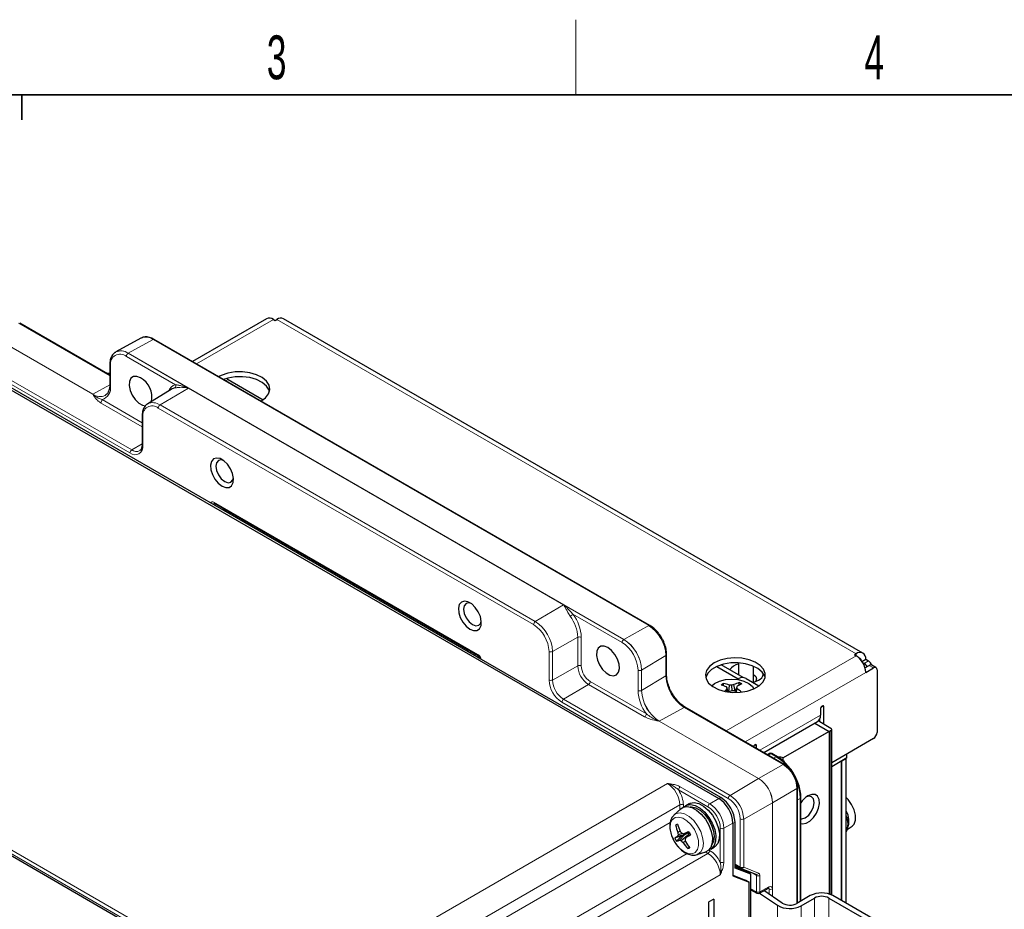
# Paper-space layout 'Blatt4' of a CAD drawing. Header units: millimetres. Extents: x 5 to 418, y 2 to 292.
# Tile 47 of 59: x 125 to 203, y 217 to 288. Entities that reach past the tile are written whole.
import ezdxf

# ---------------------------------------------------------------- set-up
doc = ezdxf.new("R2010")
doc.units = ezdxf.units.MM
doc.layers.add('SLD-0', color=7, linetype='Continuous')
doc.styles.add('SLDTEXTSTYLE0', font='TXT', dxfattribs={"width": 0.605})

psp = doc.layouts.new('Blatt4')

# ---------------------------------------------------------------- linework, layer by layer
at = {"color": 7, "linetype": 'Continuous', "lineweight": 25}
for p, q in [((144.552, 264.612), (138.635, 261.196)), ((145.092, 264.559), (145.234, 264.477)), ((145.234, 264.477), (145.375, 264.559)), ((192.188, 237.899), (145.915, 264.612)), ((132.023, 260.114), (124.828, 264.268)), ((134.515, 263.058), (132.511, 261.957)), ((175.174, 240.103), (135.576, 262.963)), ((120.261, 261.153), (180.672, 226.279)), ((141.132, 249.276), (120.937, 260.934)), ((132.023, 260.951), (132.023, 259.318)), ((132.023, 260.24), (131.797, 260.245)), ((141.472, 259.758), (144.288, 258.132)), ((137.015, 258.998), (135.055, 257.81)), ((134.608, 256.847), (134.608, 254.56)), ((140.385, 249.865), (161.479, 237.688)), ((160.649, 238.01), (141.132, 249.276)), ((141.352, 249.307), (141.215, 249.228)), ((180.844, 226.351), (160.649, 238.01)), ((161.497, 237.675), (161.497, 237.555)), ((176.512, 236.152), (176.512, 237.785)), ((191.648, 237.846), (191.507, 237.764)), ((191.507, 237.764), (191.648, 237.683)), ((180.515, 236.827), (182.229, 235.837)), ((182.625, 235.935), (180.856, 236.957)), ((182.252, 237.118), (182.252, 236.151)), ((183.452, 235.564), (183.452, 236.844)), ((192.113, 237.232), (192.412, 237.405)), ((192.161, 237.158), (192.299, 237.078)), ((192.357, 236.72), (192.695, 236.915)), ((192.412, 237.405), (192.638, 237.274)), ((193.234, 236.739), (192.895, 236.935)), ((182.23, 236.163), (182.258, 236.18)), ((192.412, 236.36), (193.034, 236.719)), ((193.317, 236.556), (193.317, 231.559)), ((181.06, 235.282), (181.055, 235.469)), ((181.473, 234.783), (181.53, 235.342)), ((181.744, 234.892), (181.718, 235.347)), ((181.983, 234.848), (181.892, 235.378)), ((182.157, 235.796), (182.286, 235.87)), ((182.309, 235.333), (182.303, 235.534)), ((182.852, 235.87), (183.886, 235.273)), ((181.335, 234.801), (181.288, 234.971)), ((181.442, 234.784), (181.304, 235.19)), ((181.429, 234.786), (181.33, 235.086)), ((182.004, 234.836), (182.111, 235.153)), ((182.068, 234.797), (182.137, 235.042)), ((185.922, 228.999), (178.002, 233.571)), ((188.791, 233.421), (188.791, 232.931)), ((189.074, 232.212), (189.074, 233.584)), ((184.268, 229.954), (188.568, 232.436)), ((188.344, 232.307), (189.499, 231.641)), ((189.64, 231.886), (188.621, 232.474)), ((188.735, 232.63), (188.735, 232.408)), ((189.64, 231.722), (185.822, 229.518)), ((189.499, 231.641), (185.822, 229.518)), ((189.499, 231.641), (189.499, 218.653)), ((189.699, 218.576), (189.699, 231.804)), ((183.7, 230.282), (183.7, 230.482)), ((193.034, 231.069), (189.699, 229.143)), ((184.734, 229.87), (184.568, 229.781)), ((185.356, 229.62), (184.928, 229.867)), ((190.913, 229.517), (190.913, 229.844)), ((185.822, 229.272), (185.822, 229.518)), ((190.913, 229.517), (189.699, 228.816)), ((190.517, 229.289), (190.828, 229.468)), ((190.863, 217.91), (190.863, 229.488)), ((186.977, 217.939), (186.977, 227.171)), ((178.316, 225.863), (178.033, 225.699)), ((187.233, 218.086), (187.233, 226.37)), ((191.014, 226.201), (190.863, 226.361)), ((177.089, 224.95), (177.11, 224.969)), ((177.648, 225.459), (177.11, 224.969)), ((177.384, 224.194), (177.225, 224.156)), ((181.803, 224.319), (181.803, 220.107)), ((181.975, 220.726), (181.975, 224.392)), ((190.915, 224.744), (190.863, 224.961)), ((177.585, 223.659), (177.404, 223.575)), ((177.78, 223.492), (177.425, 223.382)), ((178.328, 223.55), (177.879, 223.462)), ((178.251, 223.535), (177.941, 223.37)), ((178.346, 223.514), (178.039, 223.159)), ((190.946, 223.791), (191.327, 224.061)), ((177.675, 223.255), (177.162, 223.133)), ((177.675, 223.255), (177.293, 222.884)), ((177.941, 223.37), (177.384, 223.25)), ((177.941, 223.37), (177.544, 222.946)), ((177.675, 223.255), (177.941, 223.37)), ((178.176, 223.317), (177.685, 222.889)), ((178.011, 222.869), (177.836, 222.755)), ((148.623, 207.555), (123.079, 222.301)), ((178.325, 222.392), (178.211, 222.281)), ((178.939, 221.8), (179.632, 222.022)), ((178.996, 221.821), (178.939, 221.8)), ((180.033, 222.235), (180.316, 222.398)), ((181.975, 220.971), (182.429, 220.708)), ((182.945, 220.4), (181.975, 220.783)), ((183.248, 220.227), (181.975, 220.726)), ((182.456, 220.696), (183.648, 220.225)), ((183.248, 220.227), (182.963, 220.392)), ((181.803, 220.154), (182.823, 219.754)), ((181.803, 220.107), (183.099, 219.595)), ((183.099, 219.595), (182.823, 219.754)), ((183.099, 116.613), (183.099, 219.595)), ((183.248, 213.084), (183.248, 220.227)), ((183.248, 218.994), (183.727, 218.727)), ((183.922, 218.727), (184.639, 219.127)), ((183.926, 218.729), (185.377, 217.749)), ((185.742, 217.929), (184.271, 218.922)), ((180.27, 218.248), (179.889, 218.036)), ((179.889, 120.051), (179.889, 218.036)), ((180.27, 218.248), (180.27, 120.263)), ((187.99, 218.524), (186.915, 217.903)), ((187.255, 217.707), (188.329, 218.328)), ((189.461, 218.328), (192.799, 216.401)), ((193.138, 216.597), (189.8, 218.524))]:
    psp.add_line(p, q, dxfattribs=at)
at = {"color": 7, "linetype": 'Continuous', "lineweight": 18}
for p, q in [((145.092, 264.559), (138.951, 261.014)), ((191.648, 237.846), (145.375, 264.559)), ((132.023, 260.049), (124.73, 264.26)), ((130.665, 258.582), (122.745, 263.154)), ((122.75, 263.157), (130.67, 258.585)), ((135.478, 262.954), (133.498, 261.851)), ((175.076, 240.095), (135.478, 262.954)), ((133.637, 253.884), (120.344, 261.558)), ((120.482, 261.802), (133.776, 254.128)), ((137.277, 259.34), (133.354, 261.605)), ((138.302, 259.072), (133.493, 261.848)), ((133.498, 261.851), (173.096, 238.992)), ((132.082, 260.87), (132.082, 259.237)), ((141.299, 259.658), (141.472, 259.758)), ((130.67, 258.585), (132.023, 259.339)), ((138.302, 259.072), (136.039, 257.721)), ((168.283, 241.765), (138.302, 259.072)), ((131.413, 258.147), (134.608, 256.303)), ((134.608, 255.979), (131.274, 257.903)), ((165.881, 240.169), (135.9, 257.477)), ((136.039, 257.721), (166.02, 240.413)), ((134.667, 256.765), (134.667, 254.479)), ((134.608, 254.625), (133.776, 254.128)), ((140.436, 249.836), (140.336, 249.789)), ((140.336, 249.789), (140.336, 249.736)), ((140.343, 249.957), (161.438, 237.779)), ((141.02, 249.341), (141.156, 249.42)), ((141.41, 249.273), (141.274, 249.194)), ((168.283, 241.765), (166.02, 240.413)), ((173.091, 238.989), (168.283, 241.765)), ((172.952, 238.745), (169.03, 241.01)), ((173.096, 238.992), (175.076, 240.095)), ((169.414, 239.158), (167.395, 238.032)), ((169.414, 236.871), (169.414, 239.158)), ((169.695, 239.156), (169.695, 236.87)), ((160.79, 237.928), (160.926, 238.007)), ((161.209, 237.843), (161.073, 237.765)), ((161.439, 237.554), (161.439, 237.711)), ((167.114, 235.747), (167.114, 238.033)), ((167.395, 238.032), (167.395, 235.745)), ((176.456, 237.705), (174.51, 236.542)), ((176.456, 236.072), (176.456, 237.705)), ((181.264, 231.688), (191.648, 237.683)), ((191.648, 237.846), (191.648, 237.683)), ((169.414, 236.871), (167.395, 235.745)), ((192.299, 237.078), (192.638, 237.274)), ((193.034, 236.719), (192.695, 236.915)), ((174.225, 234.908), (174.225, 236.541)), ((174.505, 234.906), (174.505, 236.539)), ((174.51, 236.542), (174.51, 234.909)), ((174.51, 234.909), (176.456, 236.072)), ((182.791, 230.806), (192.412, 236.36)), ((170.268, 235.393), (168.283, 234.207)), ((174.754, 232.803), (170.268, 235.393)), ((170.407, 235.637), (174.893, 233.046)), ((181.438, 226.289), (168.144, 233.964)), ((168.283, 234.207), (181.577, 226.533)), ((188.933, 233.666), (189.074, 233.584)), ((177.904, 233.563), (175.925, 232.46)), ((185.824, 228.991), (177.904, 233.563)), ((183.951, 230.137), (188.791, 232.931)), ((183.839, 227.885), (175.92, 232.457)), ((175.925, 232.46), (183.844, 227.888)), ((189.64, 218.602), (189.64, 231.722)), ((183.559, 230.563), (183.7, 230.482)), ((184.831, 229.859), (184.625, 229.748)), ((185.258, 229.612), (184.831, 229.859)), ((183.844, 227.888), (185.824, 228.991)), ((185.056, 229.499), (185.258, 229.612)), ((190.449, 229.249), (190.449, 218.149)), ((190.517, 218.11), (190.517, 229.289)), ((190.828, 229.468), (190.828, 217.93)), ((145.781, 209.691), (176.578, 227.481)), ((181.577, 226.533), (183.839, 227.885)), ((179.811, 225.618), (177.46, 226.975)), ((177.599, 227.219), (179.95, 225.862)), ((186.921, 227.091), (184.976, 225.928)), ((186.921, 217.906), (186.921, 227.091)), ((177.568, 225.767), (147.331, 208.3)), ((177.568, 225.386), (177.568, 225.767)), ((177.848, 225.766), (177.848, 225.585)), ((179.95, 225.862), (180.672, 226.279)), ((180.694, 226.265), (180.844, 226.351)), ((184.971, 225.925), (182.668, 224.642)), ((184.971, 218.45), (184.971, 225.925)), ((184.976, 225.928), (184.976, 218.446)), ((187.177, 226.29), (186.977, 226.17)), ((187.177, 218.054), (187.177, 226.29)), ((148.148, 207.829), (176.799, 224.369)), ((181.803, 224.319), (181.081, 223.902)), ((181.803, 224.293), (181.975, 224.392)), ((182.388, 220.8), (182.388, 224.643)), ((182.668, 224.642), (182.668, 220.799)), ((180.8, 221.189), (180.8, 223.904)), ((181.081, 223.902), (181.081, 221.188)), ((145.642, 209.447), (123.228, 222.387)), ((123.508, 222.549), (145.781, 209.691)), ((149.613, 204.472), (179.808, 221.887)), ((178.139, 221.877), (149.613, 205.409)), ((179.808, 221.887), (179.595, 222.01)), ((179.883, 222.167), (179.947, 222.13)), ((181.975, 221.038), (182.388, 220.8)), ((182.517, 220.655), (181.975, 220.872)), ((182.963, 220.392), (181.975, 220.782)), ((182.517, 220.655), (182.525, 220.668)), ((182.517, 220.655), (182.537, 220.664)), ((182.517, 220.569), (182.517, 220.655)), ((182.668, 220.799), (183.861, 220.328)), ((182.793, 220.563), (182.793, 220.46)), ((183.683, 220.136), (183.273, 220.373)), ((180.798, 220.173), (149.985, 202.402)), ((183.683, 218.82), (183.683, 220.136)), ((183.963, 220.135), (183.963, 218.818)), ((183.248, 219.062), (183.683, 218.82)), ((183.963, 218.818), (184.68, 219.218)), ((184.69, 219.052), (184.596, 219.103)), ((184.69, 218.639), (184.69, 219.052)), ((184.968, 219.052), (184.968, 218.451)), ((188.329, 218.328), (188.329, 170.968)), ((189.461, 218.328), (189.461, 170.968)), ((185.377, 217.749), (185.377, 170.39)), ((187.255, 217.707), (187.255, 170.348))]:
    psp.add_line(p, q, dxfattribs=at)
at = {"color": 7, "linetype": 'Continuous', "lineweight": 25, "flags": 128}
for points in [[(132.487, 261.943), (132.498, 261.95), (132.511, 261.957)], [(144.102, 258.011), (144.471, 258.286), (144.71, 258.604), (144.804, 258.947), (144.747, 259.293), (144.544, 259.62), (144.206, 259.907), (143.754, 260.137), (143.218, 260.295), (142.631, 260.37), (142.03, 260.359), (141.452, 260.262), (140.934, 260.086), (140.734, 259.985)], [(134.486, 259.89), (134.187, 260.005), (133.921, 259.992), (133.716, 259.853), (133.595, 259.604), (133.57, 259.27), (133.644, 258.888), (133.809, 258.5), (134.048, 258.148), (134.334, 257.869), (134.637, 257.694), (134.883, 257.642)], [(144.781, 258.795), (144.747, 258.901), (144.544, 259.228), (144.206, 259.515), (143.754, 259.745), (143.218, 259.903), (142.631, 259.978), (142.03, 259.967), (141.452, 259.871), (141.112, 259.766)], [(141.472, 259.758), (141.389, 259.815), (141.355, 259.845)], [(137.219, 259.079), (137.086, 259.035), (137.015, 258.998)], [(140.991, 251.236), (141.29, 251.121), (141.556, 251.134), (141.761, 251.272), (141.882, 251.522), (141.907, 251.856), (141.833, 252.238), (141.667, 252.626), (141.429, 252.978), (141.142, 253.257), (140.84, 253.432), (140.554, 253.483), (140.315, 253.407), (140.149, 253.21), (140.075, 252.914), (140.1, 252.551), (140.221, 252.161), (140.426, 251.786), (140.693, 251.466), (140.991, 251.236)], [(141.104, 253.285), (140.933, 253.33), (140.703, 253.286), (140.55, 253.109), (140.496, 252.828), (140.55, 252.484), (140.703, 252.131), (140.933, 251.822), (141.203, 251.603)], [(141.203, 251.603), (141.474, 251.509), (141.703, 251.554), (141.856, 251.73), (141.903, 251.901)], [(160.79, 239.806), (161.089, 239.691), (161.355, 239.704), (161.56, 239.843), (161.681, 240.093), (161.706, 240.426), (161.632, 240.808), (161.466, 241.196), (161.228, 241.549), (160.941, 241.827), (160.639, 242.002), (160.353, 242.054), (160.114, 241.977), (159.948, 241.78), (159.874, 241.484), (159.899, 241.121), (160.02, 240.731), (160.225, 240.356), (160.492, 240.036), (160.79, 239.806)], [(160.903, 241.856), (160.732, 241.901), (160.502, 241.856), (160.349, 241.68), (160.295, 241.398), (160.349, 241.055), (160.502, 240.701), (160.732, 240.392), (161.002, 240.174)], [(161.002, 240.174), (161.273, 240.079), (161.502, 240.124), (161.655, 240.3), (161.702, 240.471)], [(171.821, 238.337), (171.522, 238.452), (171.256, 238.439), (171.051, 238.3), (170.93, 238.05), (170.905, 237.717), (170.979, 237.335), (171.145, 236.947), (171.383, 236.594), (171.67, 236.316), (171.972, 236.141), (172.258, 236.089), (172.497, 236.166), (172.663, 236.363), (172.737, 236.659), (172.712, 237.022), (172.59, 237.412), (172.386, 237.787), (172.119, 238.107), (171.821, 238.337)], [(161.494, 237.521), (161.495, 237.529), (161.497, 237.555)], [(180.306, 237.111), (179.937, 236.837), (179.699, 236.518), (179.604, 236.175), (179.661, 235.829), (179.865, 235.503), (180.203, 235.215), (180.654, 234.986), (181.19, 234.828), (181.777, 234.752), (182.379, 234.763), (182.956, 234.86), (183.474, 235.037), (183.9, 235.282), (184.206, 235.581), (184.374, 235.915), (184.393, 236.262), (184.261, 236.601), (183.988, 236.91), (183.59, 237.171), (183.093, 237.366), (182.527, 237.484), (181.928, 237.516), (181.334, 237.462), (180.782, 237.324), (180.306, 237.111)], [(184.379, 235.936), (184.345, 236.042), (184.142, 236.369), (183.804, 236.656), (183.352, 236.885), (182.816, 237.043), (182.229, 237.119), (181.628, 237.108), (181.05, 237.011), (180.532, 236.834), (180.107, 236.589), (179.801, 236.29), (179.633, 235.956), (179.627, 235.936)], [(183.452, 236.176), (183.628, 236.022), (183.692, 235.837), (183.628, 235.651), (183.593, 235.608)], [(180.122, 235.271), (180.347, 235.462), (180.734, 235.657), (181.201, 235.782), (181.71, 235.826), (182.22, 235.786), (182.689, 235.664), (183.08, 235.471), (183.361, 235.222), (183.474, 235.037)], [(183.404, 235.551), (183.467, 235.568), (183.842, 235.723)], [(181.549, 234.842), (181.498, 234.802), (181.473, 234.783)], [(189.074, 233.584), (189.064, 233.64), (189.033, 233.676), (188.987, 233.685), (188.933, 233.666), (188.879, 233.622), (188.833, 233.56), (188.802, 233.489), (188.791, 233.421)], [(183.7, 230.482), (183.69, 230.538), (183.659, 230.573), (183.613, 230.582), (183.559, 230.563), (183.505, 230.52), (183.459, 230.458), (183.444, 230.429)], [(187.233, 224.273), (187.364, 224.249), (187.65, 224.301), (187.953, 224.476), (188.239, 224.754), (188.478, 225.107), (188.643, 225.495), (188.718, 225.876), (188.693, 226.21), (188.571, 226.46), (188.366, 226.599), (188.1, 226.612), (187.802, 226.497), (187.802, 226.497)], [(187.233, 224.273), (187.364, 224.249), (187.65, 224.301), (187.953, 224.476), (188.239, 224.754), (188.478, 225.107), (188.643, 225.495), (188.718, 225.876), (188.693, 226.21), (188.571, 226.46), (188.366, 226.599), (188.1, 226.612), (187.802, 226.497), (187.802, 226.497)], [(177.908, 225.606), (178.104, 225.735), (178.426, 225.793), (178.793, 225.715), (179.178, 225.508), (179.552, 225.187), (179.888, 224.775), (180.16, 224.304), (180.349, 223.807), (180.44, 223.322), (180.427, 222.885), (180.311, 222.529), (180.099, 222.279), (179.89, 222.173)], [(178.316, 225.863), (178.387, 225.898), (178.709, 225.956), (179.076, 225.879), (179.461, 225.672), (179.835, 225.35), (180.171, 224.939), (180.443, 224.467), (180.632, 223.97), (180.723, 223.486), (180.71, 223.049), (180.593, 222.692), (180.382, 222.442), (180.316, 222.398)], [(187.233, 224.647), (187.319, 224.647), (187.589, 224.741), (187.86, 224.96), (188.089, 225.269), (188.243, 225.622), (188.296, 225.966), (188.243, 226.247), (188.089, 226.424), (187.86, 226.468), (187.688, 226.423)], [(187.233, 224.647), (187.319, 224.647), (187.589, 224.741), (187.86, 224.96), (188.089, 225.269), (188.243, 225.622), (188.296, 225.966), (188.243, 226.247), (188.089, 226.424), (187.86, 226.468), (187.688, 226.423)], [(191.327, 224.061), (191.486, 224.235), (191.592, 224.548), (191.593, 224.941), (191.488, 225.376), (191.289, 225.81), (191.014, 226.201)], [(177.648, 225.459), (177.835, 225.579), (178.157, 225.638), (178.524, 225.56), (178.909, 225.353), (179.283, 225.032), (179.619, 224.62), (179.891, 224.149), (180.08, 223.652), (180.171, 223.167), (180.158, 222.73), (180.042, 222.374), (179.831, 222.124), (179.632, 222.022)], [(178.38, 225.606), (178.501, 225.61), (178.848, 225.528), (179.21, 225.32), (179.558, 225.003), (179.864, 224.602), (180.102, 224.149), (180.253, 223.682), (180.306, 223.237), (180.256, 222.852), (180.125, 222.582)]]:
    psp.add_lwpolyline(points, dxfattribs=at)
at = {"color": 7, "linetype": 'Continuous', "lineweight": 18, "flags": 128}
for points in [[(132.023, 260.222), (131.916, 260.237), (131.799, 260.244)], [(140.279, 249.769), (140.306, 249.776), (140.336, 249.789)], [(177.11, 224.969), (177.282, 225.081), (177.594, 225.134), (177.95, 225.05), (178.321, 224.837), (178.677, 224.512), (178.99, 224.101), (179.234, 223.637), (179.389, 223.158), (179.443, 222.703), (179.392, 222.309), (179.238, 222.007), (178.996, 221.821), (178.996, 221.821)], [(177.181, 224.754), (176.961, 224.582), (176.827, 224.298), (176.791, 223.929), (176.857, 223.507), (177.017, 223.068), (177.259, 222.653), (177.56, 222.298), (177.894, 222.035), (178.232, 221.887), (178.542, 221.867), (178.798, 221.977), (178.977, 222.207), (179.062, 222.537), (179.048, 222.938), (178.933, 223.373), (178.73, 223.804), (178.455, 224.194), (178.134, 224.506), (177.794, 224.714), (177.467, 224.799), (177.181, 224.754)]]:
    psp.add_lwpolyline(points, dxfattribs=at)
at = {"color": 7, "linetype": 'Continuous', "lineweight": 25}
for centre, radius, start, end in [((144.776, 264.117), 0.543, 54.38242, 114.30712), ((145.691, 264.117), 0.543, 65.69288, 125.61758), ((133.586, 258.326), 1.804, 349.39418, 60.09181), ((191.946, 237.481), 0.472, 350.78596, 129.20329), ((190.754, 236.285), 1.66, 2.60548, 57.39452), ((182.515, 235.82), 1.233, 102.32202, 142.77126), ((191.832, 237.28), 0.233, 4.94635, 78.42633), ((191.98, 236.574), 0.597, 24.06764, 57.72233), ((192.304, 236.754), 0.618, 16.97098, 57.30385), ((192.812, 236.752), 0.201, 65.69288, 125.61758), ((183.563, 236.361), 0.696, 293.56091, 349.21903), ((193.145, 236.584), 0.175, 350.78596, 129.20329), ((182.588, 232.99), 2.915, 121.74359, 126.22211), ((179.849, 231.694), 3.787, 67.41106, 74.42883), ((180.595, 232.789), 2.719, 69.8938, 80.26667), ((181.739, 231.14), 4.207, 90.28742, 92.8504), ((182.463, 231.672), 3.75, 98.76401, 101.46897), ((182.886, 233.378), 2.234, 105.11424, 116.41655), ((197.948, 228.287), 17.262, 156.21313, 156.56241), ((183.741, 232.478), 3.194, 112.52439, 119.81493), ((182.569, 235.324), 0.615, 62.60967, 117.39033), ((180.971, 232.569), 3.251, 61.5872, 65.79731), ((183.545, 232.375), 3.441, 131.00458, 134.27562), ((184.311, 233.926), 3.198, 158.74244, 160.93332), ((201.437, 240.184), 20.743, 193.93092, 194.22726), ((183.3, 229.003), 6.096, 104.99499, 106.69775), ((181.756, 228.724), 6.168, 88.56353, 90.31128), ((178.706, 229.299), 6.445, 57.74121, 60.17604), ((178.877, 234.335), 3.335, 12.24398, 14.20385), ((180.167, 231.93), 3.683, 50.61684, 57.67026), ((188.278, 232.865), 0.518, 304.05635, 7.25583), ((189.609, 231.804), 0.0873, 290.78342, 69.21658), ((192.703, 231.587), 0.615, 302.60548, 357.39452), ((184.828, 229.694), 0.2, 60.00269, 118.26557), ((185.538, 228.965), 0.622, 62.87453, 100.17068), ((179.519, 224.28), 2.459, 2.60548, 57.39452), ((188.8, 224.906), 1.878, 122.11999, 146.57608), ((189.429, 224.474), 1.649, 339.05002, 29.60426), ((180.516, 216.708), 8.143, 112.68693, 113.83729), ((183.128, 226.052), 6.037, 197.65304, 203.4023), ((189.383, 224.255), 1.62, 336.0402, 23.9598), ((181.288, 225.093), 4.17, 192.97743, 201.34318), ((181.005, 223.87), 3.612, 184.68257, 187.76113), ((181.637, 227.33), 5.469, 222.22979, 224.29857), ((179.615, 229.439), 6.223, 252.2937, 253.80054), ((183.609, 208.935), 15.616, 109.90089, 111.52339), ((183.884, 226.401), 6.245, 206.45175, 209.03378), ((178.598, 220.674), 2.847, 115.22854, 120.28303), ((180.989, 224.986), 4.252, 205.84652, 209.63901), ((177.065, 224.336), 1.47, 278.93299, 289.02121), ((179.503, 222.668), 2.197, 161.02827, 164.64822), ((178.517, 225.148), 2.407, 246.16599, 249.77821), ((180.321, 225.698), 3.852, 226.82382, 229.83548), ((181.21, 225.044), 4.078, 214.15971, 222.651), ((185.047, 220.266), 7.581, 157.57245, 158.7272), ((183.055, 223.941), 5.156, 190.32577, 192.40842), ((182.881, 225.884), 5.74, 212.10793, 218.05401), ((174.771, 229.581), 7.205, 296.96975, 300.46067), ((176.769, 225.842), 3.841, 292.04272, 294.4815), ((182.529, 220.882), 0.2, 240.00269, 248.45302), ((183.824, 218.902), 0.2, 240.87645, 299.15392), ((188.895, 216.777), 1.967, 62.612, 117.39265), ((186.352, 218.978), 1.213, 239.77181, 297.65256), ((188.895, 217.236), 1.23, 62.612, 117.39265), ((186.354, 219.426), 1.941, 239.77181, 297.65256)]:
    psp.add_arc(centre, radius, start, end, dxfattribs=at)
at = {"color": 7, "linetype": 'Continuous', "lineweight": 18}
for centre, radius, start, end in [((134.905, 262.151), 0.987, 54.47319, 113.27203), ((135.534, 262.873), 0.099, 65.36022, 124.60414), ((132.917, 261.098), 0.946, 52.4527, 118.96367), ((132.91, 261.028), 1.012, 54.47319, 113.27203), ((132.857, 260.996), 0.786, 50.79671, 189.21404), ((133.662, 261.59), 0.308, 123.22971, 177.34769), ((133.59, 261.686), 0.189, 119.13117, 120.86345), ((132.121, 260.96), 0.0988, 185.10782, 246.23882), ((131.091, 259.094), 1.001, 288.78295, 8.18154), ((132.121, 259.327), 0.0988, 185.07867, 246.24147), ((137.482, 258.544), 0.822, 104.4807, 161.19144), ((137.093, 259.244), 0.207, 307.31143, 27.54487), ((130.762, 258.42), 0.189, 119.13117, 120.86345), ((131.255, 259.411), 1.017, 234.56245, 292.26725), ((131.258, 259.408), 1.012, 234.47319, 293.27203), ((131.105, 258.161), 0.308, 303.22971, 357.34769), ((135.418, 256.887), 0.762, 50.79671, 189.21404), ((135.474, 256.956), 0.95, 53.5486, 116.71602), ((136.208, 257.463), 0.308, 123.22971, 177.34769), ((134.704, 256.853), 0.0961, 184.11381, 247.19236), ((134.039, 254.377), 0.636, 230.79671, 9.21404), ((133.945, 253.87), 0.308, 123.22971, 177.34769), ((134.139, 254.602), 0.598, 232.59013, 297.53701), ((134.704, 254.567), 0.0961, 184.12934, 247.1908), ((140.439, 249.945), 0.0965, 172.95535, 235.73247), ((168.254, 241.799), 1.106, 300.15981, 314.50966), ((166.405, 239.029), 3.012, 2.45077, 37.01337), ((166.383, 239.014), 3.314, 2.45077, 37.01337), ((166.189, 240.155), 0.308, 123.22971, 177.34769), ((164.437, 237.911), 2.68, 2.60548, 57.39452), ((164.41, 237.896), 2.988, 2.60548, 57.39452), ((175.132, 240.013), 0.099, 65.32921, 124.60676), ((173.46, 237.569), 2.998, 2.60548, 57.39452), ((169.553, 238.882), 0.308, 62.65648, 116.76622), ((173.26, 238.731), 0.308, 123.22971, 177.34769), ((171.462, 236.415), 2.766, 2.60548, 57.39452), ((173.188, 238.827), 0.189, 119.13117, 120.86345), ((171.435, 236.4), 3.074, 2.60548, 57.39452), ((171.44, 236.402), 3.074, 2.60548, 57.39452), ((161.534, 237.767), 0.0965, 172.96652, 235.61978), ((161.426, 237.555), 0.0712, 333.81453, 359.60168), ((167.256, 238.307), 0.308, 242.65648, 296.76622), ((176.413, 237.795), 0.099, 295.38523, 354.66997), ((169.553, 236.596), 0.308, 62.65648, 116.76622), ((171.267, 236.956), 1.855, 182.60548, 237.39452), ((171.241, 236.94), 1.547, 182.60548, 237.39452), ((174.367, 236.815), 0.308, 242.65648, 296.76622), ((174.414, 236.704), 0.189, 299.13131, 300.86331), ((176.413, 236.161), 0.0988, 295.34871, 355.10247), ((179.601, 236.215), 3.149, 182.60548, 237.39452), ((169.35, 235.849), 2.237, 182.60548, 237.39452), ((167.256, 236.021), 0.308, 242.65648, 296.76622), ((169.323, 235.833), 1.93, 182.60548, 237.39452), ((170.099, 235.651), 0.308, 303.22971, 357.34769), ((177.548, 235.05), 3.326, 182.4532, 217.04599), ((174.367, 235.181), 0.308, 242.65648, 296.76622), ((174.414, 235.071), 0.189, 299.13131, 300.86331), ((177.576, 235.046), 3.074, 182.60548, 237.39452), ((177.581, 235.049), 3.074, 182.60548, 237.39452), ((168.452, 233.949), 0.308, 123.22971, 177.34769), ((174.585, 233.061), 0.308, 303.22971, 357.34769), ((177.961, 233.481), 0.099, 65.36022, 124.60414), ((176.016, 232.295), 0.189, 119.13117, 120.86345), ((184.772, 229.779), 0.0988, 53.60191, 112.96519), ((184.887, 229.777), 0.099, 65.36022, 124.60414), ((185.315, 229.53), 0.099, 65.37557, 124.60284), ((183.454, 226.62), 3.494, 40.80604, 58.89779), ((185.88, 228.909), 0.099, 65.32563, 124.60707), ((184.54, 226.983), 2.384, 2.60548, 57.39452), ((183.936, 227.723), 0.189, 119.13117, 120.86345), ((182.514, 225.814), 2.459, 2.60548, 57.39452), ((182.519, 225.816), 2.459, 2.60548, 57.39452), ((183.677, 226.222), 3.5, 1.11379, 19.39438), ((177.768, 226.961), 0.308, 123.24121, 177.34686), ((186.878, 227.181), 0.099, 295.38514, 354.67108), ((177.707, 225.492), 0.308, 62.65648, 116.76622), ((180.118, 225.604), 0.308, 123.24121, 177.34686), ((181.745, 226.275), 0.308, 123.22971, 177.34769), ((180.324, 224.549), 2.066, 2.60548, 57.39452), ((180.298, 224.534), 2.373, 2.60548, 57.39452), ((184.879, 226.09), 0.189, 299.13131, 300.86331), ((187.134, 226.379), 0.099, 295.38925, 354.62262), ((182.53, 224.917), 0.308, 242.65648, 296.76622), ((180.942, 224.178), 0.308, 242.65775, 296.74863), ((179.639, 222.145), 0.308, 303.22971, 357.34769), ((180.942, 221.463), 0.308, 242.65775, 296.74863), ((182.486, 220.789), 0.0988, 173.77349, 234.91433), ((182.53, 221.074), 0.308, 242.65648, 296.76622), ((182.505, 220.865), 0.176, 253.79653, 337.93438), ((183.697, 220.394), 0.176, 253.79653, 337.93438), ((183.825, 220.41), 0.308, 242.65648, 296.76622), ((183.825, 219.094), 0.308, 242.65648, 296.76622), ((183.784, 218.811), 0.101, 174.75076, 235.93652), ((183.869, 218.806), 0.0951, 303.69053, 7.56735), ((184.586, 219.206), 0.0951, 303.69053, 7.56735), ((184.829, 219.328), 0.309, 243.28225, 296.71775)]:
    psp.add_arc(centre, radius, start, end, dxfattribs=at)
for centre, major_axis, ratio, start_param, end_param in [((140.344, 249.629), (-0.201, 0.347), 0.575802, 5.499237, 6.75272), ((140.485, 249.711), (-0.116, 0.165), 0.569649, 6.163173, 7.016731), ((161.437, 237.452), (-0.2, 0.346), 0.578965, 4.243016, 5.496499), ((176.575, 226.337), (-0.7, 1.213), 0.580517, 3.927258, 5.497744), ((176.717, 226.418), (-0.8, 1.386), 0.577561, 3.927233, 4.781729), ((179.952, 224.557), (-0.8, 1.386), 0.574942, 3.92724, 5.497717), ((179.81, 224.475), (-0.7, 1.212), 0.577566, 3.927229, 5.497706), ((179.805, 220.742), (-0.7, 1.212), 0.580533, 3.927182, 5.497665), ((179.947, 220.824), (-0.8, 1.386), 0.577562, 4.643145, 5.497703), ((183.676, 219.975), (0.205, 0.343), 0.587369, 5.506743, 6.379407), ((183.537, 220.058), (0.105, 0.17), 0.597161, 5.516415, 6.38908), ((184.541, 218.975), (0.111, 0.167), 0.59509, 5.535925, 6.3331), ((184.68, 218.892), (0.206, 0.343), 0.587008, 5.507348, 7.07784)]:
    psp.add_ellipse(centre, major_axis=major_axis, ratio=ratio, start_param=start_param, end_param=end_param, dxfattribs=at)
at = {"color": 7, "linetype": 'Continuous', "lineweight": 25}
psp.add_ellipse((180.672, 224.972), major_axis=(-0.8, 1.386), ratio=0.577566, start_param=3.927229, end_param=5.497706, dxfattribs=at)
for points, knots in [([(135.576, 262.963), (135.51, 262.997), (135.32, 263.098), (135.02, 263.168), (134.726, 263.161), (134.587, 263.08), (134.536, 263.05)], [0, 0, 0, 0, 0.180869, 0.525338, 0.827381, 1, 1, 1, 1]), ([(132.46, 261.915), (132.442, 261.906), (132.326, 261.854), (132.183, 261.651), (132.046, 261.339), (132.031, 261.081), (132.023, 260.951)], [0, 0, 0, 0, 0.0601555, 0.3713338, 0.683769, 1, 1, 1, 1]), ([(132.023, 259.318), (132.021, 259.252), (132.014, 259.06), (131.943, 258.796), (131.815, 258.58), (131.697, 258.512), (131.644, 258.482)], [0, 0, 0, 0, 0.156484, 0.455965, 0.756512, 1, 1, 1, 1]), ([(135.054, 257.793), (135.025, 257.779), (134.9, 257.723), (134.753, 257.512), (134.628, 257.207), (134.615, 256.964), (134.608, 256.847)], [0, 0, 0, 0, 0.093443, 0.402072, 0.712587, 1, 1, 1, 1]), ([(134.608, 254.56), (134.606, 254.51), (134.6, 254.364), (134.531, 254.187), (134.469, 254.089), (134.415, 254.074), (134.413, 254.073)], [0, 0, 0, 0, 0.202331, 0.58989, 0.982733, 1, 1, 1, 1]), ([(140.359, 249.876), (140.359, 249.877), (140.36, 249.877), (140.377, 249.869), (140.385, 249.865)], [0, 0, 0, 0, 0.511658, 1, 1, 1, 1]), ([(176.164, 239.017), (176.102, 239.129), (175.959, 239.386), (175.664, 239.732), (175.387, 239.973), (175.22, 240.075), (175.174, 240.103)], [0, 0, 0, 0, 0.243759, 0.560846, 0.879597, 1, 1, 1, 1]), ([(176.512, 237.785), (176.509, 237.861), (176.502, 238.08), (176.413, 238.464), (176.29, 238.811), (176.184, 238.985), (176.164, 239.017)], [0, 0, 0, 0, 0.192591, 0.555151, 0.917005, 1, 1, 1, 1]), ([(161.479, 237.688), (161.492, 237.679), (161.517, 237.663), (161.564, 237.615), (161.607, 237.551), (161.64, 237.484), (161.649, 237.446), (161.653, 237.43)], [0, 0, 0, 0, 0.1908599, 0.3918426, 0.6111036, 0.8408496, 1, 1, 1, 1]), ([(176.981, 234.648), (176.951, 234.694), (176.829, 234.882), (176.677, 235.248), (176.546, 235.7), (176.513, 235.998), (176.512, 236.138), (176.512, 236.152)], [0, 0, 0, 0, 0.095971, 0.393384, 0.68991, 0.96878, 1, 1, 1, 1]), ([(178.002, 233.571), (177.942, 233.608), (177.767, 233.717), (177.477, 233.972), (177.186, 234.304), (177.04, 234.549), (176.981, 234.648)], [0, 0, 0, 0, 0.16158, 0.473388, 0.78696, 1, 1, 1, 1]), ([(186.704, 228.184), (186.697, 228.197), (186.606, 228.384), (186.365, 228.715), (185.994, 229.145), (185.646, 229.441), (185.43, 229.575), (185.356, 229.62)], [0, 0, 0, 0, 0.020114, 0.297469, 0.575263, 0.854032, 1, 1, 1, 1]), ([(186.977, 227.171), (186.974, 227.24), (186.966, 227.436), (186.88, 227.784), (186.699, 228.19), (186.447, 228.558), (186.178, 228.833), (185.996, 228.951), (185.922, 228.999)], [0, 0, 0, 0, 0.102287, 0.294078, 0.485454, 0.676763, 0.869059, 1, 1, 1, 1]), ([(187.233, 226.37), (187.23, 226.458), (187.222, 226.712), (187.137, 227.16), (186.965, 227.69), (186.788, 228.024), (186.704, 228.184)], [0, 0, 0, 0, 0.153298, 0.442948, 0.732201, 1, 1, 1, 1]), ([(177.089, 224.933), (177.035, 224.878), (176.903, 224.745), (176.794, 224.447), (176.747, 224.073), (176.797, 223.648), (176.914, 223.245), (177.046, 223.007), (177.099, 222.911)], [0, 0, 0, 0, 0.118917, 0.289935, 0.471988, 0.66648, 0.865218, 1, 1, 1, 1]), ([(177.099, 222.911), (177.122, 222.864), (177.216, 222.674), (177.453, 222.378), (177.792, 222.058), (178.16, 221.843), (178.52, 221.748), (178.824, 221.749), (178.982, 221.826), (179.042, 221.855)], [0, 0, 0, 0, 0.056507, 0.23336, 0.412164, 0.59493, 0.757348, 0.908748, 1, 1, 1, 1]), ([(184.639, 219.127), (184.649, 219.131), (184.667, 219.139), (184.666, 219.139), (184.666, 219.138)], [0, 0, 0, 0, 0.566714, 1, 1, 1, 1])]:
    psp.add_open_spline(points, degree=3, knots=knots, dxfattribs=at)
at = {"color": 7, "linetype": 'Continuous', "lineweight": 18}
for points, knots in [([(138.302, 259.072), (138.3, 259.073), (138.211, 259.091), (138.024, 259.119), (137.747, 259.135), (137.456, 259.123), (137.301, 259.095), (137.219, 259.079)], [0, 0, 0, 0, 0.0044104, 0.2216812, 0.4641822, 0.7125023, 1, 1, 1, 1]), ([(137.277, 259.34), (137.319, 259.333), (137.402, 259.318), (137.535, 259.292), (137.666, 259.263), (137.838, 259.221), (138.048, 259.161), (138.219, 259.103), (138.3, 259.073), (138.302, 259.072)], [0, 0, 0, 0, 0.140405, 0.281892, 0.404734, 0.527867, 0.775704, 0.995389, 1, 1, 1, 1]), ([(131.274, 257.903), (131.162, 257.988), (130.891, 258.19), (130.753, 258.439), (130.665, 258.581), (130.665, 258.582)], [0, 0, 0, 0, 0.4150172, 0.9959434, 1, 1, 1, 1]), ([(130.665, 258.582), (130.666, 258.581), (130.808, 258.454), (131.035, 258.277), (131.306, 258.184), (131.413, 258.147)], [0, 0, 0, 0, 0.004409, 0.604811, 1, 1, 1, 1]), ([(168.283, 241.765), (168.284, 241.764), (168.337, 241.717), (168.447, 241.613), (168.587, 241.47), (168.708, 241.343), (168.806, 241.24), (168.911, 241.129), (168.99, 241.049), (169.03, 241.01)], [0, 0, 0, 0, 0.004611, 0.224296, 0.470332, 0.594085, 0.718109, 0.858612, 1, 1, 1, 1]), ([(168.81, 240.842), (168.745, 240.943), (168.625, 241.129), (168.494, 241.384), (168.384, 241.591), (168.316, 241.711), (168.284, 241.764), (168.283, 241.765)], [0, 0, 0, 0, 0.287496, 0.529533, 0.77832, 0.99559, 1, 1, 1, 1]), ([(174.893, 233.046), (175.018, 232.949), (175.332, 232.705), (175.7, 232.538), (175.918, 232.457), (175.92, 232.457)], [0, 0, 0, 0, 0.3951893, 0.9955913, 1, 1, 1, 1]), ([(175.92, 232.457), (175.918, 232.457), (175.675, 232.506), (175.249, 232.583), (174.9, 232.738), (174.754, 232.803)], [0, 0, 0, 0, 0.004057, 0.584983, 1, 1, 1, 1]), ([(176.578, 227.481), (176.58, 227.481), (176.611, 227.477), (176.734, 227.458), (176.979, 227.419), (177.308, 227.352), (177.504, 227.262), (177.599, 227.219)], [0, 0, 0, 0, 0.00387, 0.085539, 0.338724, 0.680137, 1, 1, 1, 1]), ([(177.46, 226.975), (177.383, 227.039), (177.215, 227.179), (176.939, 227.334), (176.725, 227.429), (176.613, 227.469), (176.584, 227.479), (176.58, 227.481), (176.578, 227.481)], [0, 0, 0, 0, 0.292661, 0.638062, 0.907733, 0.985222, 0.995634, 1, 1, 1, 1]), ([(180.798, 220.173), (180.798, 220.174), (180.799, 220.179), (180.805, 220.209), (180.825, 220.326), (180.85, 220.558), (180.854, 220.875), (180.817, 221.09), (180.8, 221.189)], [0, 0, 0, 0, 0.004366, 0.01477, 0.092223, 0.361813, 0.707274, 1, 1, 1, 1]), ([(181.081, 221.188), (181.071, 221.084), (181.051, 220.868), (180.944, 220.551), (180.856, 220.319), (180.81, 220.203), (180.798, 220.174), (180.798, 220.173)], [0, 0, 0, 0, 0.319925, 0.661394, 0.914501, 0.99613, 1, 1, 1, 1])]:
    psp.add_open_spline(points, degree=3, knots=knots, dxfattribs=at)
at = {"layer": 'SLD-0', "lineweight": 18}
psp.add_line((169.25, 282.5), (169.25, 288.5), dxfattribs=at)
at = {"layer": 'SLD-0', "lineweight": 35}
psp.add_line((408, 282.5), (26, 282.5), dxfattribs=at)
at = {"layer": 'SLD-0'}
for p, q in [((125, 280.5), (125, 282.5)), ((125, 282.5), (125, 280.5))]:
    psp.add_line(p, q, dxfattribs=at)

# ---------------------------------------------------------------- texts
at = {"layer": 'SLD-0', "char_height": 3.5, "attachment_point": 2, "style": 'SLDTEXTSTYLE0'}
for s, insert in [('3', (145.353, 287.243)), ('4', (193.103, 287.243))]:
    psp.add_mtext(s, dxfattribs=dict(at, insert=insert))

doc.saveas('drawing.dxf')
